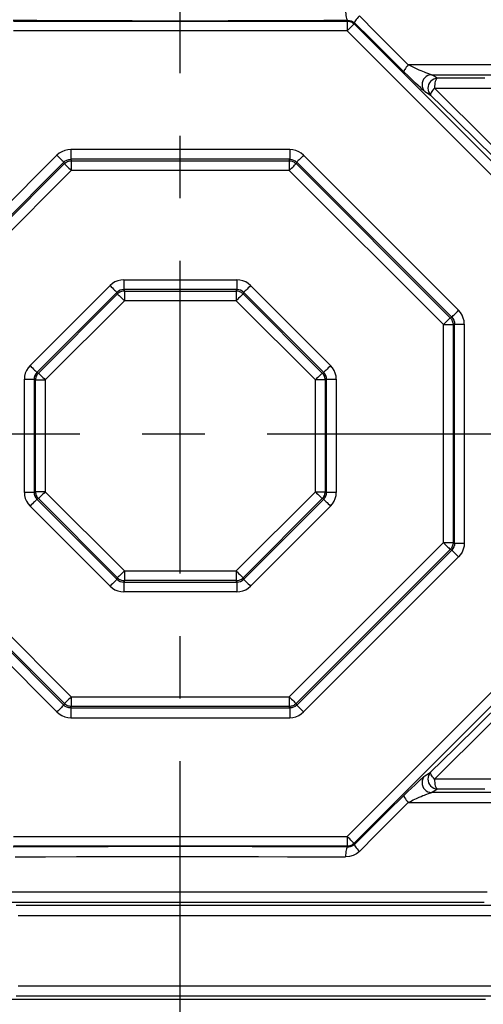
# Model space of a CAD drawing. Header units: millimetres. Extents: x 196 to 1773810, y -221320 to 153872.
# Tile 183 of 256: x 1163782 to 1164252, y -199764 to -198764. Entities that reach past the tile are written whole.
import ezdxf

# ---------------------------------------------------------------- set-up
doc = ezdxf.new("R2010")
doc.units = ezdxf.units.MM
doc.linetypes.add('CENTER', pattern=[50.8, 31.75, -6.35, 6.35, -6.35])
doc.layers.get('Defpoints').update_dxf_attribs({"lineweight": 18})
for name, color, linetype, lineweight in [('00_Основной', 163, 'Continuous', 40), ('ТМ-размеры', 25, 'Continuous', 20), ('электрика', 1, 'Continuous', 140)]:
    doc.layers.add(name, color=color, linetype=linetype, lineweight=lineweight)
doc.styles.add('SFINKS', font='SFINKS.shx', dxfattribs={"width": 0.7, "oblique": 15})
doc.styles.add('Times New Roman', font='times.ttf')
doc.dimstyles.new('кира-50', dxfattribs={"dimtxt": 150, "dimasz": 40, "dimexe": 15, "dimexo": 0, "dimgap": 20, "dimtad": 1, "dimdec": 0, "dimrnd": 5, "dimdsep": 46, "dimtxsty": 'SFINKS', "dimblk1": 'OBLIQUE', "dimblk2": 'OBLIQUE', "dimsah": 1, "dimcen": 2.5, "dimclrd": 252, "dimclre": 252, "dimclrt": 252, "dimadec": 0, "dimazin": 0, "dimtfac": 1, "dimtdec": 0, "dimtofl": 0, "dimtmove": 0, "dimatfit": 3, "dimldrblk": 'OBLIQUE', "dimfxl": 15, "dimtfill": 1, "dimtolj": 1, "dimtzin": 0, "dimlwd": 20, "dimlwe": 20, "dimarcsym": 0})

# ---------------------------------------------------------------- blocks, each defined once
blk = doc.blocks.new('_Oblique')
at = {"color": 0, "linetype": 'ByBlock', "lineweight": -2}
blk.add_line((-0.5, -0.5), (0.5, 0.5), dxfattribs=at)
blk = doc.blocks.new('*D61')
at = {"layer": 'Defpoints', "color": 0, "linetype": 'ByBlock', "lineweight": 50, "transparency": 16777216}
for p in [(1163944.68, -194978.27), (1163944.68, -203390.23), (1165379.01, -203390.23)]:
    blk.add_point(p, dxfattribs=at)
at = {"layer": 'ТМ-размеры', "color": 252, "linetype": 'ByBlock', "lineweight": 20, "transparency": 16777216}
for p, q in [((1163944.68, -194978.27), (1165394.01, -194978.27)), ((1165379.01, -194978.27), (1165379.01, -203390.23)), ((1163944.68, -203390.23), (1165394.01, -203390.23))]:
    blk.add_line(p, q, dxfattribs=at)
at = {"layer": 'ТМ-размеры', "color": 252, "linetype": 'ByBlock', "lineweight": 20, "transparency": 16777216, "xscale": 40, "yscale": 40, "zscale": 40}
for p, rotation in [((1165379.01, -194978.27), 90), ((1165379.01, -203390.23), 270)]:
    blk.add_blockref('_Oblique', p, dxfattribs=dict(at, rotation=rotation))
at = {"layer": 'ТМ-размеры', "color": 252, "linetype": 'ByBlock', "transparency": 16777216, "insert": (1165284.01, -199184.25), "char_height": 150, "attachment_point": 5, "rotation": 90, "style": 'SFINKS', "bg_fill": 3, "box_fill_scale": 1.1, "bg_fill_color": 256, "bg_fill_true_color": 13158600, "bg_fill_transparency": 0}
blk.add_mtext('\\A1;8410', dxfattribs=at)

msp = doc.modelspace()

# ---------------------------------------------------------------- linework, layer by layer
at = {"color": 252, "linetype": 'CENTER', "lineweight": 25, "ltscale": 10}
for p, q in [((1163944.68, -203390.23, 0.2), (1163944.68, -194978.28, 0.2)), ((1163525, -199184.32, 0.2), (1164367.78, -199184.32, 0.2))]:
    msp.add_line(p, q, dxfattribs=at)
at = {"layer": '00_Основной', "color": 252, "lineweight": 25, "ltscale": 10}
for p, q in [((1163775.29, -198765.35, 0.2), (1164114.06, -198765.35, 0.2)), ((1164114.45, -198764.4, 0.2), (1164114.06, -198765.35, 0.2)), ((1164114.06, -198775.33, 0.2), (1163775.29, -198775.33, 0.2)), ((1164353.6, -199014.87, 0.2), (1164114.06, -198775.33, 0.2)), ((1164121.11, -198768.27, 0.2), (1164121.55, -198767.22, 0.2)), ((1164121.11, -198768.27, 0.2), (1164360.66, -199007.8, 0.2)), ((1164055.98, -198895.86, 0.2), (1163833.38, -198895.86, 0.2)), ((1163662.05, -199059.02, 0.2), (1163819.45, -198901.63, 0.2)), ((1163833.38, -198905.71, 0.2), (1163834, -198907.2, 0.2)), ((1164055.98, -198905.71, 0.2), (1163833.38, -198905.71, 0.2)), ((1164055.36, -198907.2, 0.2), (1164055.98, -198905.71, 0.2)), ((1164227.3, -199059.02, 0.2), (1164069.9, -198901.63, 0.2)), ((1163826.42, -198908.6, 0.2), (1163669.02, -199066, 0.2)), ((1163670.52, -199066.62, 0.2), (1163827.04, -198910.1, 0.2)), ((1163827.04, -198910.1, 0.2), (1163826.42, -198908.6, 0.2)), ((1163834, -198907.2, 0.2), (1164055.36, -198907.2, 0.2)), ((1164062.93, -198908.6, 0.2), (1164062.31, -198910.1, 0.2)), ((1164062.31, -198910.1, 0.2), (1164218.83, -199066.62, 0.2)), ((1164220.33, -199066, 0.2), (1164062.93, -198908.6, 0.2)), ((1163834, -198917.05, 0.2), (1163677.48, -199073.57, 0.2)), ((1164055.36, -198917.05, 0.2), (1163834, -198917.05, 0.2)), ((1164211.88, -199073.57, 0.2), (1164055.36, -198917.05, 0.2)), ((1163792.08, -199115.11, 0.2), (1163873.32, -199033.86, 0.2)), ((1163887.25, -199028.09, 0.2), (1164002.15, -199028.09, 0.2)), ((1164016.08, -199033.86, 0.2), (1164097.32, -199115.11, 0.2)), ((1163880.29, -199040.82, 0.2), (1163799.04, -199122.07, 0.2)), ((1163800.53, -199122.7, 0.2), (1163880.91, -199042.32, 0.2)), ((1163880.91, -199042.32, 0.2), (1163880.29, -199040.82, 0.2)), ((1163887.25, -199037.94, 0.2), (1163887.87, -199039.44, 0.2)), ((1164002.15, -199037.94, 0.2), (1163887.25, -199037.94, 0.2)), ((1163887.87, -199039.44, 0.2), (1164001.53, -199039.44, 0.2)), ((1164001.53, -199039.44, 0.2), (1164002.15, -199037.94, 0.2)), ((1164009.11, -199040.82, 0.2), (1164008.49, -199042.32, 0.2)), ((1164008.49, -199042.32, 0.2), (1164088.87, -199122.7, 0.2)), ((1164090.36, -199122.07, 0.2), (1164009.11, -199040.82, 0.2)), ((1163887.87, -199049.29, 0.2), (1163807.51, -199129.65, 0.2)), ((1164001.53, -199049.29, 0.2), (1163887.87, -199049.29, 0.2)), ((1164081.9, -199129.65, 0.2), (1164001.53, -199049.29, 0.2)), ((1164218.83, -199066.62, 0.2), (1164220.33, -199066, 0.2)), ((1164211.88, -199294.94, 0.2), (1164211.88, -199073.57, 0.2)), ((1164211.88, -199138.26, 0.2), (1164211.88, -199073.57, 0.2)), ((1164223.22, -199072.95, 0.2), (1164221.73, -199073.57, 0.2)), ((1164221.73, -199073.57, 0.2), (1164221.73, -199294.94, 0.2)), ((1164223.22, -199295.56, 0.2), (1164223.22, -199072.95, 0.2)), ((1164233.07, -199072.95, 0.2), (1164233.07, -199295.56, 0.2)), ((1163799.04, -199122.07, 0.2), (1163800.53, -199122.7, 0.2)), ((1164088.87, -199122.7, 0.2), (1164090.36, -199122.07, 0.2)), ((1163786.31, -199243.93, 0.2), (1163786.31, -199129.03, 0.2)), ((1163797.66, -199129.65, 0.2), (1163796.16, -199129.03, 0.2)), ((1163796.16, -199129.03, 0.2), (1163796.16, -199243.93, 0.2)), ((1163797.66, -199243.31, 0.2), (1163797.66, -199129.65, 0.2)), ((1163807.51, -199129.65, 0.2), (1163807.51, -199243.31, 0.2)), ((1164081.9, -199243.31, 0.2), (1164081.9, -199129.65, 0.2)), ((1164093.24, -199129.03, 0.2), (1164091.74, -199129.65, 0.2)), ((1164091.74, -199129.65, 0.2), (1164091.74, -199243.31, 0.2)), ((1164093.24, -199243.93, 0.2), (1164093.24, -199129.03, 0.2)), ((1164103.09, -199129.03, 0.2), (1164103.09, -199243.93, 0.2)), ((1164221.73, -199230.24, 0.2), (1164221.73, -199294.94, 0.2)), ((1164223.22, -199295.56, 0.2), (1164223.22, -199230.24, 0.2)), ((1164233.07, -199230.24, 0.2), (1164233.07, -199295.56, 0.2)), ((1163796.16, -199243.93, 0.2), (1163797.66, -199243.31, 0.2)), ((1163807.51, -199243.31, 0.2), (1163887.87, -199323.68, 0.2)), ((1164001.53, -199323.68, 0.2), (1164081.9, -199243.31, 0.2)), ((1164091.74, -199243.31, 0.2), (1164093.24, -199243.93, 0.2)), ((1163800.53, -199250.27, 0.2), (1163799.04, -199250.89, 0.2)), ((1163799.04, -199250.89, 0.2), (1163880.29, -199332.14, 0.2)), ((1163880.91, -199330.65, 0.2), (1163800.53, -199250.27, 0.2)), ((1164088.87, -199250.27, 0.2), (1164008.49, -199330.65, 0.2)), ((1164009.11, -199332.14, 0.2), (1164090.36, -199250.89, 0.2)), ((1164090.36, -199250.89, 0.2), (1164088.87, -199250.27, 0.2)), ((1163873.32, -199339.1, 0.2), (1163792.08, -199257.86, 0.2)), ((1164097.32, -199257.86, 0.2), (1164016.08, -199339.1, 0.2)), ((1163677.48, -199294.94, 0.2), (1163834, -199451.45, 0.2)), ((1164055.36, -199451.45, 0.2), (1164211.88, -199294.94, 0.2)), ((1164221.73, -199294.94, 0.2), (1164223.22, -199295.56, 0.2)), ((1163669.02, -199302.51, 0.2), (1163826.42, -199459.91, 0.2)), ((1163827.04, -199458.41, 0.2), (1163670.52, -199301.89, 0.2)), ((1164218.83, -199301.89, 0.2), (1164062.31, -199458.41, 0.2)), ((1164062.93, -199459.91, 0.2), (1164220.33, -199302.51, 0.2)), ((1164220.33, -199302.51, 0.2), (1164218.83, -199301.89, 0.2)), ((1163819.45, -199466.88, 0.2), (1163662.05, -199309.48, 0.2)), ((1164069.9, -199466.88, 0.2), (1164227.3, -199309.48, 0.2)), ((1163887.87, -199323.68, 0.2), (1164001.53, -199323.68, 0.2)), ((1163880.29, -199332.14, 0.2), (1163880.91, -199330.65, 0.2)), ((1163887.87, -199333.53, 0.2), (1163887.25, -199335.02, 0.2)), ((1163887.25, -199335.02, 0.2), (1164002.15, -199335.02, 0.2)), ((1164001.53, -199333.53, 0.2), (1163887.87, -199333.53, 0.2)), ((1164002.15, -199335.02, 0.2), (1164001.53, -199333.53, 0.2)), ((1164008.49, -199330.65, 0.2), (1164009.11, -199332.14, 0.2)), ((1164002.15, -199344.87, 0.2), (1163887.25, -199344.87, 0.2)), ((1164114.06, -199593.18, 0.2), (1164353.6, -199353.64, 0.2)), ((1164360.66, -199360.69, 0.2), (1164121.11, -199600.23, 0.2)), ((1163834, -199451.45, 0.2), (1164055.36, -199451.45, 0.2)), ((1163826.42, -199459.91, 0.2), (1163827.04, -199458.41, 0.2)), ((1163834, -199461.3, 0.2), (1163833.38, -199462.8, 0.2)), ((1163833.38, -199462.8, 0.2), (1164055.98, -199462.8, 0.2)), ((1164055.36, -199461.3, 0.2), (1163834, -199461.3, 0.2)), ((1164055.98, -199462.8, 0.2), (1164055.36, -199461.3, 0.2)), ((1164062.31, -199458.41, 0.2), (1164062.93, -199459.91, 0.2)), ((1163833.38, -199472.65, 0.2), (1164055.98, -199472.65, 0.2)), ((1163775.29, -199593.18, 0.2), (1164114.06, -199593.18, 0.2)), ((1164114.06, -199603.16, 0.2), (1163775.29, -199603.16, 0.2)), ((1164114.06, -199603.16, 0.2), (1164114.45, -199604.11, 0.2)), ((1164121.55, -199601.29, 0.2), (1164121.11, -199600.23, 0.2))]:
    msp.add_line(p, q, dxfattribs=at)
at = {"layer": '00_Основной', "color": 252, "lineweight": 25, "ltscale": 10, "elevation": 0.2}
for points in [[(1164112.52, -198754.4), (1164112.56, -198756.32), (1164112.69, -198758.15), (1164112.87, -198759.84), (1164113.11, -198761.35), (1164113.39, -198762.6), (1164113.72, -198763.54), (1164114.07, -198764.15), (1164114.45, -198764.4)], [(1163774.9, -198764.4), (1163798.92, -198764.54), (1163823.03, -198764.68), (1163847.24, -198764.78), (1163871.54, -198764.87), (1163895.89, -198764.92), (1163920.27, -198764.96), (1163944.68, -198764.96), (1163969.08, -198764.96), (1163993.46, -198764.92), (1164017.81, -198764.87), (1164042.11, -198764.78), (1164066.32, -198764.68), (1164090.44, -198764.54), (1164114.45, -198764.4)], [(1164114.06, -198765.35), (1164114.06, -198765.6), (1164114.06, -198766.21), (1164114.06, -198767.15), (1164114.06, -198768.4), (1164114.06, -198769.89), (1164114.06, -198771.6), (1164114.06, -198773.43), (1164114.06, -198775.33)], [(1164114.06, -198765.35), (1164115.03, -198765.39), (1164116.01, -198765.54), (1164116.95, -198765.78), (1164117.88, -198766.11), (1164118.77, -198766.53), (1164119.6, -198767.02), (1164120.4, -198767.62), (1164121.11, -198768.27)], [(1164114.45, -198764.4), (1164116.64, -198764.61), (1164118.25, -198765.08), (1164119.52, -198765.68), (1164120.62, -198766.42), (1164121.55, -198767.22)], [(1164126.53, -198760.15), (1164125.39, -198761.4), (1164124.34, -198762.6), (1164123.43, -198763.72), (1164122.67, -198764.75), (1164122.09, -198765.63), (1164121.69, -198766.35), (1164121.52, -198766.88), (1164121.55, -198767.22)], [(1164176.26, -198809.84), (1164160.13, -198793.74), (1164143.55, -198777.17), (1164126.53, -198760.15)], [(1164121.11, -198768.27), (1164120.94, -198768.45), (1164120.51, -198768.87), (1164119.84, -198769.55), (1164118.97, -198770.43), (1164117.91, -198771.48), (1164116.7, -198772.68), (1164115.4, -198774), (1164114.06, -198775.33)], [(1164171.86, -198816.91), (1164155.16, -198800.44), (1164138.4, -198783.88), (1164121.55, -198767.22)], [(1164176.26, -198809.84), (1164175.19, -198811.05), (1164174.21, -198812.24), (1164173.38, -198813.35), (1164172.69, -198814.37), (1164172.2, -198815.24), (1164171.87, -198815.98), (1164171.76, -198816.54), (1164171.86, -198816.91)], [(1164193.02, -198836.83), (1164192.06, -198836.08), (1164190.48, -198834.72), (1164188.47, -198832.88), (1164186.14, -198830.71), (1164183.57, -198828.27), (1164179.87, -198824.74), (1164175.96, -198820.94), (1164171.86, -198816.91)], [(1164199.83, -198819.8), (1164197.75, -198819.25), (1164197.02, -198819.01), (1164196.14, -198818.72), (1164195.14, -198818.35), (1164193.94, -198817.88), (1164192.57, -198817.33), (1164191.02, -198816.68), (1164189.28, -198815.95), (1164187.29, -198815.07), (1164184.57, -198813.83), (1164181.28, -198812.29), (1164178.45, -198810.92), (1164176.26, -198809.84)], [(1164262.8, -198809.84), (1164241.47, -198809.84), (1164219.91, -198809.84), (1164198.18, -198809.84), (1164176.26, -198809.84)], [(1164199.83, -198819.8), (1164197.94, -198820.06), (1164196.1, -198820.68), (1164194.44, -198821.63), (1164192.97, -198822.89), (1164191.78, -198824.42), (1164190.89, -198826.14), (1164190.34, -198827.98), (1164190.17, -198829.9), (1164190.36, -198831.82), (1164190.92, -198833.66), (1164191.81, -198835.35), (1164193.02, -198836.83)], [(1164205.72, -198823.46), (1164203.82, -198823.71), (1164202, -198824.33), (1164200.33, -198825.29), (1164198.88, -198826.56), (1164197.68, -198828.07), (1164196.81, -198829.79), (1164196.26, -198831.64), (1164196.09, -198833.56), (1164196.27, -198835.48), (1164196.84, -198837.31), (1164197.72, -198839.01), (1164198.93, -198840.49)], [(1164205.72, -198823.46), (1164202.42, -198821.41), (1164199.83, -198819.8)], [(1164199.83, -198819.8), (1164221.26, -198819.8), (1164242.51, -198819.8), (1164263.55, -198819.8)], [(1164205.72, -198823.46), (1164205.15, -198823.78), (1164204.6, -198824.44), (1164204.09, -198825.42), (1164203.65, -198826.66), (1164203.3, -198828.14), (1164203.03, -198829.79), (1164202.87, -198831.57), (1164202.82, -198833.42)], [(1164253.82, -198823.46), (1164237.91, -198823.46), (1164221.88, -198823.46), (1164205.72, -198823.46)], [(1164193.02, -198836.83), (1164196.34, -198838.88), (1164198.93, -198840.49)], [(1164202.82, -198833.42), (1164201.8, -198834.6), (1164200.91, -198835.78), (1164200.15, -198836.86), (1164199.54, -198837.88), (1164199.11, -198838.75), (1164198.85, -198839.5), (1164198.8, -198840.08), (1164198.93, -198840.49)], [(1164275.01, -198905.09), (1164257.37, -198887.62), (1164239.25, -198869.64), (1164221.29, -198851.79), (1164202.82, -198833.42)], [(1164202.82, -198833.42), (1164218.79, -198833.42), (1164234.64, -198833.42), (1164250.37, -198833.42), (1164265.96, -198833.42)], [(1164198.93, -198840.49), (1164223.59, -198864.72), (1164247.96, -198888.61), (1164272.02, -198912.16)], [(1163833.38, -198895.86), (1163830.3, -198896.11), (1163827.29, -198896.83), (1163824.44, -198898), (1163821.8, -198899.63), (1163819.45, -198901.63)], [(1163833.38, -198895.86), (1163833.38, -198897.59), (1163833.38, -198899.29), (1163833.38, -198900.87), (1163833.38, -198902.29), (1163833.38, -198903.52), (1163833.38, -198904.52), (1163833.38, -198905.26), (1163833.38, -198905.71)], [(1164055.98, -198895.86), (1164055.98, -198897.59), (1164055.98, -198899.29), (1164055.98, -198900.87), (1164055.98, -198902.29), (1164055.98, -198903.52), (1164055.98, -198904.52), (1164055.98, -198905.26), (1164055.98, -198905.71)], [(1164069.9, -198901.63), (1164067.55, -198899.63), (1164064.91, -198898), (1164062.06, -198896.83), (1164059.05, -198896.11), (1164055.98, -198895.86)], [(1163819.45, -198901.63), (1163820.68, -198902.86), (1163821.87, -198904.05), (1163822.99, -198905.17), (1163823.99, -198906.17), (1163824.86, -198907.05), (1163825.57, -198907.75), (1163826.09, -198908.28), (1163826.42, -198908.6)], [(1163826.42, -198908.6), (1163827.9, -198907.36), (1163829.61, -198906.44), (1163831.45, -198905.88), (1163833.38, -198905.71)], [(1164055.98, -198905.71), (1164057.9, -198905.88), (1164059.76, -198906.44), (1164061.45, -198907.36), (1164062.93, -198908.6)], [(1164069.9, -198901.63), (1164068.68, -198902.86), (1164067.48, -198904.05), (1164066.36, -198905.17), (1164065.36, -198906.17), (1164064.49, -198907.05), (1164063.78, -198907.75), (1164063.26, -198908.28), (1164062.93, -198908.6)], [(1163827.04, -198910.1), (1163827.76, -198909.46), (1163828.54, -198908.88), (1163829.37, -198908.39), (1163830.24, -198907.98), (1163831.14, -198907.66), (1163832.09, -198907.42), (1163833.04, -198907.28), (1163834, -198907.2)], [(1163827.04, -198910.1), (1163827.35, -198910.41), (1163827.87, -198910.93), (1163828.57, -198911.64), (1163829.45, -198912.51), (1163830.47, -198913.52), (1163831.58, -198914.64), (1163832.77, -198915.82), (1163834, -198917.05)], [(1163834, -198907.2), (1163834, -198907.66), (1163834, -198908.4), (1163834, -198909.39), (1163834, -198910.63), (1163834, -198912.06), (1163834, -198913.64), (1163834, -198915.32), (1163834, -198917.05)], [(1164055.36, -198907.2), (1164055.36, -198907.66), (1164055.36, -198908.4), (1164055.36, -198909.39), (1164055.36, -198910.63), (1164055.36, -198912.06), (1164055.36, -198913.64), (1164055.36, -198915.32), (1164055.36, -198917.05)], [(1164055.36, -198907.2), (1164056.32, -198907.28), (1164057.26, -198907.42), (1164058.21, -198907.66), (1164059.11, -198907.98), (1164059.98, -198908.39), (1164060.82, -198908.88), (1164061.59, -198909.46), (1164062.31, -198910.1)], [(1164055.36, -198917.05), (1164056.58, -198915.82), (1164057.77, -198914.64), (1164058.88, -198913.52), (1164059.9, -198912.51), (1164060.78, -198911.64), (1164061.48, -198910.93), (1164062, -198910.41), (1164062.31, -198910.1)], [(1163887.25, -199028.09), (1163884.17, -199028.33), (1163881.17, -199029.05), (1163878.32, -199030.24), (1163875.68, -199031.85), (1163873.32, -199033.86)], [(1163873.32, -199033.86), (1163874.55, -199035.09), (1163875.75, -199036.28), (1163876.86, -199037.39), (1163877.87, -199038.41), (1163878.74, -199039.28), (1163879.45, -199039.99), (1163879.97, -199040.51), (1163880.29, -199040.82)], [(1163887.25, -199028.09), (1163887.25, -199029.83), (1163887.25, -199031.51), (1163887.25, -199033.09), (1163887.25, -199034.52), (1163887.25, -199035.76), (1163887.25, -199036.76), (1163887.25, -199037.49), (1163887.25, -199037.94)], [(1164002.15, -199028.09), (1164002.15, -199029.83), (1164002.15, -199031.51), (1164002.15, -199033.09), (1164002.15, -199034.52), (1164002.15, -199035.76), (1164002.15, -199036.76), (1164002.15, -199037.49), (1164002.15, -199037.94)], [(1164016.08, -199033.86), (1164013.73, -199031.85), (1164011.09, -199030.24), (1164008.24, -199029.05), (1164005.23, -199028.33), (1164002.15, -199028.09)], [(1164016.08, -199033.86), (1164014.85, -199035.09), (1164013.66, -199036.28), (1164012.54, -199037.39), (1164011.54, -199038.41), (1164010.67, -199039.28), (1164009.96, -199039.99), (1164009.44, -199040.51), (1164009.11, -199040.82)], [(1163887.25, -199037.94), (1163885.33, -199038.11), (1163883.48, -199038.67), (1163881.77, -199039.58), (1163880.29, -199040.82)], [(1163887.87, -199039.44), (1163886.91, -199039.5), (1163885.95, -199039.64), (1163885.02, -199039.88), (1163884.12, -199040.2), (1163883.24, -199040.62), (1163882.41, -199041.12), (1163881.63, -199041.69), (1163880.91, -199042.32)], [(1163880.91, -199042.32), (1163881.22, -199042.64), (1163881.75, -199043.16), (1163882.45, -199043.87), (1163883.33, -199044.73), (1163884.34, -199045.75), (1163885.46, -199046.86), (1163886.64, -199048.06), (1163887.87, -199049.29)], [(1163887.87, -199039.44), (1163887.87, -199039.89), (1163887.87, -199040.62), (1163887.87, -199041.63), (1163887.87, -199042.85), (1163887.87, -199044.28), (1163887.87, -199045.86), (1163887.87, -199047.55), (1163887.87, -199049.29)], [(1164001.53, -199039.44), (1164001.53, -199039.89), (1164001.53, -199040.62), (1164001.53, -199041.63), (1164001.53, -199042.85), (1164001.53, -199044.28), (1164001.53, -199045.86), (1164001.53, -199047.55), (1164001.53, -199049.29)], [(1164008.49, -199042.32), (1164007.77, -199041.69), (1164006.99, -199041.12), (1164006.16, -199040.62), (1164005.29, -199040.2), (1164004.39, -199039.88), (1164003.45, -199039.64), (1164002.49, -199039.5), (1164001.53, -199039.44)], [(1164008.49, -199042.32), (1164008.18, -199042.64), (1164007.66, -199043.16), (1164006.95, -199043.87), (1164006.08, -199044.73), (1164005.06, -199045.75), (1164003.95, -199046.86), (1164002.76, -199048.06), (1164001.53, -199049.29)], [(1164009.11, -199040.82), (1164007.63, -199039.58), (1164005.94, -199038.67), (1164004.09, -199038.11), (1164002.15, -199037.94)], [(1164218.83, -199066.62), (1164218.52, -199066.93), (1164218, -199067.45), (1164217.3, -199068.16), (1164216.42, -199069.03), (1164215.4, -199070.05), (1164214.29, -199071.16), (1164213.1, -199072.35), (1164211.88, -199073.57)], [(1164218.83, -199066.62), (1164219.48, -199067.33), (1164220.05, -199068.11), (1164220.54, -199068.94), (1164220.95, -199069.82), (1164221.28, -199070.72), (1164221.52, -199071.67), (1164221.67, -199072.62), (1164221.73, -199073.57)], [(1164220.33, -199066), (1164220.65, -199065.67), (1164221.18, -199065.15), (1164221.88, -199064.44), (1164222.76, -199063.58), (1164223.76, -199062.57), (1164224.87, -199061.45), (1164226.07, -199060.25), (1164227.3, -199059.02)], [(1164220.33, -199066), (1164221.58, -199067.48), (1164222.49, -199069.18), (1164223.05, -199071.03), (1164223.22, -199072.95)], [(1164233.07, -199072.95), (1164232.83, -199069.87), (1164232.1, -199066.87), (1164230.93, -199064.02), (1164229.3, -199061.38), (1164227.3, -199059.02)], [(1164211.88, -199073.57), (1164213.61, -199073.57), (1164215.29, -199073.57), (1164216.87, -199073.57), (1164218.3, -199073.57), (1164219.54, -199073.57), (1164220.53, -199073.57), (1164221.28, -199073.57), (1164221.73, -199073.57)], [(1164223.22, -199072.95), (1164223.67, -199072.95), (1164224.41, -199072.95), (1164225.41, -199072.95), (1164226.64, -199072.95), (1164228.06, -199072.95), (1164229.64, -199072.95), (1164231.34, -199072.95), (1164233.07, -199072.95)], [(1163792.08, -199115.11), (1163790.06, -199117.46), (1163788.46, -199120.1), (1163787.27, -199122.95), (1163786.55, -199125.96), (1163786.31, -199129.03)], [(1163792.08, -199115.11), (1163793.31, -199116.33), (1163794.5, -199117.53), (1163795.61, -199118.64), (1163796.62, -199119.65), (1163797.5, -199120.52), (1163798.21, -199121.23), (1163798.73, -199121.75), (1163799.04, -199122.07)], [(1164097.32, -199115.11), (1164096.09, -199116.33), (1164094.91, -199117.53), (1164093.79, -199118.64), (1164092.78, -199119.65), (1164091.9, -199120.52), (1164091.2, -199121.23), (1164090.67, -199121.75), (1164090.36, -199122.07)], [(1164103.09, -199129.03), (1164102.85, -199125.96), (1164102.13, -199122.95), (1164100.95, -199120.1), (1164099.34, -199117.46), (1164097.32, -199115.11)], [(1163799.04, -199122.07), (1163797.8, -199123.56), (1163796.88, -199125.25), (1163796.33, -199127.11), (1163796.16, -199129.03)], [(1163800.53, -199122.7), (1163799.9, -199123.42), (1163799.34, -199124.19), (1163798.84, -199125.03), (1163798.43, -199125.9), (1163798.09, -199126.8), (1163797.85, -199127.73), (1163797.71, -199128.69), (1163797.66, -199129.65)], [(1163800.53, -199122.7), (1163800.86, -199123), (1163801.38, -199123.53), (1163802.09, -199124.23), (1163802.96, -199125.11), (1163803.97, -199126.12), (1163805.08, -199127.24), (1163806.28, -199128.42), (1163807.51, -199129.65)], [(1164088.87, -199122.7), (1164088.54, -199123), (1164088.02, -199123.53), (1164087.32, -199124.23), (1164086.45, -199125.11), (1164085.44, -199126.12), (1164084.33, -199127.24), (1164083.13, -199128.42), (1164081.9, -199129.65)], [(1164091.74, -199129.65), (1164091.69, -199128.69), (1164091.55, -199127.73), (1164091.31, -199126.8), (1164090.99, -199125.9), (1164090.56, -199125.03), (1164090.08, -199124.19), (1164089.5, -199123.42), (1164088.87, -199122.7)], [(1164093.24, -199129.03), (1164093.07, -199127.11), (1164092.52, -199125.25), (1164091.61, -199123.56), (1164090.36, -199122.07)], [(1163786.31, -199129.03), (1163788.05, -199129.03), (1163789.73, -199129.03), (1163791.31, -199129.03), (1163792.73, -199129.03), (1163793.97, -199129.03), (1163794.98, -199129.03), (1163795.71, -199129.03), (1163796.16, -199129.03)], [(1163797.66, -199129.65), (1163798.11, -199129.65), (1163798.84, -199129.65), (1163799.85, -199129.65), (1163801.07, -199129.65), (1163802.5, -199129.65), (1163804.08, -199129.65), (1163805.77, -199129.65), (1163807.51, -199129.65)], [(1164091.74, -199129.65), (1164091.29, -199129.65), (1164090.56, -199129.65), (1164089.56, -199129.65), (1164088.33, -199129.65), (1164086.91, -199129.65), (1164085.33, -199129.65), (1164083.63, -199129.65), (1164081.9, -199129.65)], [(1164093.24, -199129.03), (1164093.69, -199129.03), (1164094.43, -199129.03), (1164095.43, -199129.03), (1164096.67, -199129.03), (1164098.1, -199129.03), (1164099.68, -199129.03), (1164101.36, -199129.03), (1164103.09, -199129.03)], [(1163796.16, -199243.93), (1163795.71, -199243.93), (1163794.98, -199243.93), (1163793.97, -199243.93), (1163792.73, -199243.93), (1163791.31, -199243.93), (1163789.73, -199243.93), (1163788.05, -199243.93), (1163786.31, -199243.93)], [(1163786.31, -199243.93), (1163786.55, -199247.01), (1163787.27, -199250.02), (1163788.46, -199252.87), (1163790.06, -199255.51), (1163792.08, -199257.86)], [(1163796.16, -199243.93), (1163796.33, -199245.85), (1163796.88, -199247.7), (1163797.8, -199249.41), (1163799.04, -199250.89)], [(1163807.51, -199243.31), (1163805.77, -199243.31), (1163804.08, -199243.31), (1163802.5, -199243.31), (1163801.07, -199243.31), (1163799.85, -199243.31), (1163798.84, -199243.31), (1163798.11, -199243.31), (1163797.66, -199243.31)], [(1163797.66, -199243.31), (1163797.71, -199244.27), (1163797.85, -199245.23), (1163798.09, -199246.16), (1163798.43, -199247.07), (1163798.84, -199247.94), (1163799.34, -199248.77), (1163799.9, -199249.55), (1163800.53, -199250.27)], [(1163807.51, -199243.31), (1163806.28, -199244.54), (1163805.08, -199245.72), (1163803.97, -199246.84), (1163802.96, -199247.86), (1163802.09, -199248.73), (1163801.38, -199249.44), (1163800.86, -199249.96), (1163800.53, -199250.27)], [(1164081.9, -199243.31), (1164083.13, -199244.54), (1164084.33, -199245.72), (1164085.44, -199246.84), (1164086.45, -199247.86), (1164087.32, -199248.73), (1164088.02, -199249.44), (1164088.54, -199249.96), (1164088.87, -199250.27)], [(1164081.9, -199243.31), (1164083.63, -199243.31), (1164085.33, -199243.31), (1164086.91, -199243.31), (1164088.33, -199243.31), (1164089.56, -199243.31), (1164090.56, -199243.31), (1164091.29, -199243.31), (1164091.74, -199243.31)], [(1164088.87, -199250.27), (1164089.5, -199249.55), (1164090.08, -199248.77), (1164090.56, -199247.94), (1164090.99, -199247.07), (1164091.31, -199246.16), (1164091.55, -199245.23), (1164091.69, -199244.27), (1164091.74, -199243.31)], [(1164090.36, -199250.89), (1164091.61, -199249.41), (1164092.52, -199247.7), (1164093.07, -199245.85), (1164093.24, -199243.93)], [(1164103.09, -199243.93), (1164101.36, -199243.93), (1164099.68, -199243.93), (1164098.1, -199243.93), (1164096.67, -199243.93), (1164095.43, -199243.93), (1164094.43, -199243.93), (1164093.69, -199243.93), (1164093.24, -199243.93)], [(1164097.32, -199257.86), (1164099.34, -199255.51), (1164100.95, -199252.87), (1164102.13, -199250.02), (1164102.85, -199247.01), (1164103.09, -199243.93)], [(1163799.04, -199250.89), (1163798.73, -199251.22), (1163798.21, -199251.74), (1163797.5, -199252.44), (1163796.62, -199253.32), (1163795.61, -199254.32), (1163794.5, -199255.43), (1163793.31, -199256.63), (1163792.08, -199257.86)], [(1164090.36, -199250.89), (1164090.67, -199251.22), (1164091.2, -199251.74), (1164091.9, -199252.44), (1164092.78, -199253.32), (1164093.79, -199254.32), (1164094.91, -199255.43), (1164096.09, -199256.63), (1164097.32, -199257.86)], [(1164211.88, -199294.94), (1164213.1, -199296.16), (1164214.29, -199297.35), (1164215.4, -199298.46), (1164216.42, -199299.48), (1164217.3, -199300.35), (1164218, -199301.06), (1164218.52, -199301.58), (1164218.83, -199301.89)], [(1164211.88, -199294.94), (1164213.61, -199294.94), (1164215.29, -199294.94), (1164216.87, -199294.94), (1164218.3, -199294.94), (1164219.54, -199294.94), (1164220.53, -199294.94), (1164221.28, -199294.94), (1164221.73, -199294.94)], [(1164221.73, -199294.94), (1164221.67, -199295.9), (1164221.52, -199296.85), (1164221.28, -199297.78), (1164220.95, -199298.69), (1164220.54, -199299.56), (1164220.05, -199300.4), (1164219.48, -199301.17), (1164218.83, -199301.89)], [(1164223.22, -199295.56), (1164223.05, -199297.49), (1164222.49, -199299.34), (1164221.58, -199301.03), (1164220.33, -199302.51)], [(1164223.22, -199295.56), (1164223.67, -199295.56), (1164224.41, -199295.56), (1164225.41, -199295.56), (1164226.64, -199295.56), (1164228.06, -199295.56), (1164229.64, -199295.56), (1164231.34, -199295.56), (1164233.07, -199295.56)], [(1164233.07, -199295.56), (1164232.83, -199298.63), (1164232.1, -199301.64), (1164230.93, -199304.49), (1164229.3, -199307.13), (1164227.3, -199309.48)], [(1164220.33, -199302.51), (1164220.65, -199302.84), (1164221.18, -199303.36), (1164221.88, -199304.06), (1164222.76, -199304.94), (1164223.76, -199305.94), (1164224.87, -199307.06), (1164226.07, -199308.26), (1164227.3, -199309.48)], [(1163887.87, -199323.68), (1163886.64, -199324.9), (1163885.46, -199326.1), (1163884.34, -199327.22), (1163883.33, -199328.22), (1163882.45, -199329.09), (1163881.75, -199329.8), (1163881.22, -199330.32), (1163880.91, -199330.65)], [(1163887.87, -199323.68), (1163887.87, -199325.41), (1163887.87, -199327.1), (1163887.87, -199328.68), (1163887.87, -199330.11), (1163887.87, -199331.34), (1163887.87, -199332.34), (1163887.87, -199333.07), (1163887.87, -199333.53)], [(1164001.53, -199323.68), (1164002.76, -199324.9), (1164003.95, -199326.1), (1164005.06, -199327.22), (1164006.08, -199328.22), (1164006.95, -199329.09), (1164007.66, -199329.8), (1164008.18, -199330.32), (1164008.49, -199330.65)], [(1164001.53, -199323.68), (1164001.53, -199325.41), (1164001.53, -199327.1), (1164001.53, -199328.68), (1164001.53, -199330.11), (1164001.53, -199331.34), (1164001.53, -199332.34), (1164001.53, -199333.07), (1164001.53, -199333.53)], [(1163880.29, -199332.14), (1163879.97, -199332.45), (1163879.45, -199332.98), (1163878.74, -199333.68), (1163877.87, -199334.56), (1163876.86, -199335.57), (1163875.75, -199336.68), (1163874.55, -199337.87), (1163873.32, -199339.1)], [(1163880.29, -199332.14), (1163881.77, -199333.38), (1163883.48, -199334.3), (1163885.33, -199334.85), (1163887.25, -199335.02)], [(1163880.91, -199330.65), (1163881.63, -199331.28), (1163882.41, -199331.84), (1163883.24, -199332.34), (1163884.12, -199332.75), (1163885.02, -199333.09), (1163885.95, -199333.33), (1163886.91, -199333.47), (1163887.87, -199333.53)], [(1163887.25, -199335.02), (1163887.25, -199335.47), (1163887.25, -199336.2), (1163887.25, -199337.21), (1163887.25, -199338.44), (1163887.25, -199339.88), (1163887.25, -199341.46), (1163887.25, -199343.14), (1163887.25, -199344.87)], [(1164001.53, -199333.53), (1164002.49, -199333.47), (1164003.45, -199333.33), (1164004.39, -199333.09), (1164005.29, -199332.75), (1164006.16, -199332.34), (1164006.99, -199331.84), (1164007.77, -199331.28), (1164008.49, -199330.65)], [(1164002.15, -199335.02), (1164004.09, -199334.85), (1164005.94, -199334.3), (1164007.63, -199333.38), (1164009.11, -199332.14)], [(1164002.15, -199335.02), (1164002.15, -199335.47), (1164002.15, -199336.2), (1164002.15, -199337.21), (1164002.15, -199338.44), (1164002.15, -199339.88), (1164002.15, -199341.46), (1164002.15, -199343.14), (1164002.15, -199344.87)], [(1164009.11, -199332.14), (1164009.44, -199332.45), (1164009.96, -199332.98), (1164010.67, -199333.68), (1164011.54, -199334.56), (1164012.54, -199335.57), (1164013.66, -199336.68), (1164014.85, -199337.87), (1164016.08, -199339.1)], [(1163873.32, -199339.1), (1163875.68, -199341.12), (1163878.32, -199342.72), (1163881.17, -199343.91), (1163884.17, -199344.63), (1163887.25, -199344.87)], [(1164002.15, -199344.87), (1164005.23, -199344.63), (1164008.24, -199343.91), (1164011.09, -199342.72), (1164013.73, -199341.12), (1164016.08, -199339.1)], [(1163834, -199451.45), (1163832.77, -199452.68), (1163831.58, -199453.87), (1163830.47, -199454.98), (1163829.45, -199456), (1163828.57, -199456.87), (1163827.87, -199457.58), (1163827.35, -199458.1), (1163827.04, -199458.41)], [(1163834, -199451.45), (1163834, -199453.19), (1163834, -199454.87), (1163834, -199456.45), (1163834, -199457.88), (1163834, -199459.12), (1163834, -199460.12), (1163834, -199460.85), (1163834, -199461.3)], [(1164055.36, -199451.45), (1164056.58, -199452.68), (1164057.77, -199453.87), (1164058.88, -199454.98), (1164059.9, -199456), (1164060.78, -199456.87), (1164061.48, -199457.58), (1164062, -199458.1), (1164062.31, -199458.41)], [(1164055.36, -199451.45), (1164055.36, -199453.19), (1164055.36, -199454.87), (1164055.36, -199456.45), (1164055.36, -199457.88), (1164055.36, -199459.12), (1164055.36, -199460.12), (1164055.36, -199460.85), (1164055.36, -199461.3)], [(1164272.02, -199456.35), (1164247.96, -199479.89), (1164223.59, -199503.8), (1164198.93, -199528.02)], [(1163826.42, -199459.91), (1163826.09, -199460.23), (1163825.57, -199460.76), (1163824.86, -199461.46), (1163823.99, -199462.34), (1163822.99, -199463.33), (1163821.87, -199464.46), (1163820.68, -199465.65), (1163819.45, -199466.88)], [(1163833.38, -199462.8), (1163831.45, -199462.63), (1163829.61, -199462.07), (1163827.9, -199461.16), (1163826.42, -199459.91)], [(1163834, -199461.3), (1163833.04, -199461.25), (1163832.09, -199461.09), (1163831.14, -199460.85), (1163830.24, -199460.53), (1163829.37, -199460.12), (1163828.54, -199459.62), (1163827.76, -199459.06), (1163827.04, -199458.41)], [(1163833.38, -199462.8), (1163833.38, -199463.25), (1163833.38, -199463.98), (1163833.38, -199464.99), (1163833.38, -199466.21), (1163833.38, -199467.64), (1163833.38, -199469.22), (1163833.38, -199470.92), (1163833.38, -199472.65)], [(1164062.31, -199458.41), (1164061.59, -199459.06), (1164060.82, -199459.62), (1164059.98, -199460.12), (1164059.11, -199460.53), (1164058.21, -199460.85), (1164057.26, -199461.09), (1164056.32, -199461.25), (1164055.36, -199461.3)], [(1164062.93, -199459.91), (1164061.45, -199461.16), (1164059.76, -199462.07), (1164057.9, -199462.63), (1164055.98, -199462.8)], [(1164055.98, -199462.8), (1164055.98, -199463.25), (1164055.98, -199463.98), (1164055.98, -199464.99), (1164055.98, -199466.21), (1164055.98, -199467.64), (1164055.98, -199469.22), (1164055.98, -199470.92), (1164055.98, -199472.65)], [(1164062.93, -199459.91), (1164063.26, -199460.23), (1164063.78, -199460.76), (1164064.49, -199461.46), (1164065.36, -199462.34), (1164066.36, -199463.33), (1164067.48, -199464.46), (1164068.68, -199465.65), (1164069.9, -199466.88)], [(1164202.82, -199535.09), (1164221.29, -199516.72), (1164239.25, -199498.87), (1164257.37, -199480.89), (1164275.01, -199463.42)], [(1163819.45, -199466.88), (1163821.8, -199468.88), (1163824.44, -199470.5), (1163827.29, -199471.69), (1163830.3, -199472.41), (1163833.38, -199472.65)], [(1164055.98, -199472.65), (1164059.05, -199472.41), (1164062.06, -199471.69), (1164064.91, -199470.5), (1164067.55, -199468.88), (1164069.9, -199466.88)], [(1164171.86, -199551.6), (1164175.77, -199547.76), (1164179.52, -199544.11), (1164183.06, -199540.71), (1164186.32, -199537.63), (1164188.59, -199535.52), (1164190.56, -199533.74), (1164192.08, -199532.4), (1164193.02, -199531.68)], [(1164193.02, -199531.68), (1164191.81, -199533.16), (1164190.92, -199534.85), (1164190.36, -199536.69), (1164190.17, -199538.61), (1164190.34, -199540.52), (1164190.89, -199542.38), (1164191.78, -199544.1), (1164192.97, -199545.62), (1164194.44, -199546.88), (1164196.1, -199547.84), (1164197.94, -199548.44), (1164199.83, -199548.71)], [(1164193.02, -199531.68), (1164196.34, -199529.63), (1164198.93, -199528.02)], [(1164198.93, -199528.02), (1164197.72, -199529.5), (1164196.84, -199531.2), (1164196.27, -199533.03), (1164196.09, -199534.95), (1164196.26, -199536.87), (1164196.81, -199538.72), (1164197.68, -199540.44), (1164198.88, -199541.95), (1164200.33, -199543.22), (1164202, -199544.17), (1164203.82, -199544.79), (1164205.72, -199545.06)], [(1164202.82, -199535.09), (1164201.8, -199533.89), (1164200.91, -199532.74), (1164200.15, -199531.64), (1164199.54, -199530.64), (1164199.11, -199529.74), (1164198.85, -199529.01), (1164198.8, -199528.43), (1164198.93, -199528.02)], [(1164202.82, -199535.09), (1164202.87, -199536.93), (1164203.03, -199538.72), (1164203.3, -199540.37), (1164203.65, -199541.85), (1164204.09, -199543.1), (1164204.6, -199544.05), (1164205.15, -199544.72), (1164205.72, -199545.06)], [(1164265.96, -199535.09), (1164250.37, -199535.09), (1164234.64, -199535.09), (1164218.79, -199535.09), (1164202.82, -199535.09)], [(1164199.83, -199548.71), (1164203.14, -199546.65), (1164205.72, -199545.06)], [(1164205.72, -199545.06), (1164221.88, -199545.06), (1164237.91, -199545.06), (1164253.82, -199545.06)], [(1164171.86, -199551.6), (1164155.16, -199568.07), (1164138.4, -199584.62), (1164121.55, -199601.29)], [(1164171.86, -199551.6), (1164171.76, -199551.97), (1164171.87, -199552.54), (1164172.2, -199553.26), (1164172.69, -199554.14), (1164173.38, -199555.16), (1164174.21, -199556.27), (1164175.19, -199557.44), (1164176.26, -199558.67)], [(1164176.26, -199558.67), (1164178.45, -199557.59), (1164181.28, -199556.22), (1164184.57, -199554.68), (1164187.29, -199553.44), (1164189.28, -199552.56), (1164191.04, -199551.82), (1164192.59, -199551.16), (1164193.96, -199550.61), (1164195.16, -199550.16), (1164196.61, -199549.63), (1164197.75, -199549.25), (1164198.57, -199549.01), (1164199.26, -199548.82), (1164199.83, -199548.71)], [(1164263.55, -199548.71), (1164242.51, -199548.71), (1164221.26, -199548.71), (1164199.83, -199548.71)], [(1164126.53, -199608.36), (1164143.55, -199591.32), (1164160.13, -199574.77), (1164176.26, -199558.67)], [(1164176.26, -199558.67), (1164198.18, -199558.67), (1164219.91, -199558.67), (1164241.47, -199558.67), (1164262.8, -199558.67)], [(1164114.06, -199593.18), (1164114.06, -199595.08), (1164114.06, -199596.91), (1164114.06, -199598.62), (1164114.06, -199600.12), (1164114.06, -199601.36), (1164114.06, -199602.3), (1164114.06, -199602.91), (1164114.06, -199603.16)], [(1164121.11, -199600.23), (1164120.94, -199600.06), (1164120.51, -199599.62), (1164119.84, -199598.96), (1164118.97, -199598.08), (1164117.91, -199597.01), (1164116.7, -199595.81), (1164115.4, -199594.52), (1164114.06, -199593.18)], [(1164114.45, -199604.11), (1164090.44, -199603.95), (1164066.32, -199603.83), (1164042.11, -199603.73), (1164017.81, -199603.64), (1163993.46, -199603.59), (1163969.08, -199603.55), (1163944.68, -199603.53), (1163920.27, -199603.55), (1163895.89, -199603.59), (1163871.54, -199603.64), (1163847.24, -199603.73), (1163823.03, -199603.83), (1163798.92, -199603.95), (1163774.9, -199604.11)], [(1164114.45, -199604.11), (1164114.07, -199604.36), (1164113.72, -199604.97), (1164113.39, -199605.92), (1164113.11, -199607.16), (1164112.87, -199608.66), (1164112.69, -199610.36), (1164112.56, -199612.2), (1164112.52, -199614.1)], [(1164121.11, -199600.23), (1164120.4, -199600.89), (1164119.6, -199601.47), (1164118.77, -199601.98), (1164117.88, -199602.4), (1164116.95, -199602.73), (1164116.01, -199602.97), (1164115.03, -199603.11), (1164114.06, -199603.16)], [(1164121.55, -199601.29), (1164120.1, -199602.46), (1164118.26, -199603.42), (1164117.26, -199603.76), (1164115.99, -199604.01), (1164114.45, -199604.11)], [(1164121.55, -199601.29), (1164121.52, -199601.61), (1164121.69, -199602.15), (1164122.09, -199602.87), (1164122.67, -199603.76), (1164123.43, -199604.79), (1164124.34, -199605.92), (1164125.39, -199607.12), (1164126.53, -199608.36)], [(1163776.83, -199614.1), (1163807.95, -199613.92), (1163839.22, -199613.76), (1163870.58, -199613.64), (1163902.01, -199613.56), (1163933.45, -199613.54), (1163964.89, -199613.54), (1163994.54, -199613.58), (1164024.15, -199613.66), (1164053.72, -199613.78), (1164083.18, -199613.92), (1164112.52, -199614.1)], [(1164126.53, -199608.36), (1164123.53, -199610.81), (1164120.08, -199612.63), (1164116.37, -199613.75), (1164112.52, -199614.1)], [(1163944.68, -199649.84), (1163921.91, -199649.84), (1163899.15, -199649.84), (1163876.41, -199649.84), (1163853.73, -199649.84), (1163831.11, -199649.84), (1163808.58, -199649.84), (1163786.13, -199649.84), (1163763.79, -199649.84)], [(1164256.45, -199649.84), (1164235.09, -199649.84), (1164213.53, -199649.84), (1164191.77, -199649.84), (1164169.85, -199649.84), (1164147.77, -199649.84), (1164125.56, -199649.84), (1164103.22, -199649.84), (1164080.77, -199649.84), (1164058.24, -199649.84), (1164035.62, -199649.84), (1164012.94, -199649.84), (1163990.2, -199649.84), (1163967.44, -199649.84), (1163944.68, -199649.84)], [(1163765.7, -199659.81), (1163787.8, -199659.81), (1163810.01, -199659.81), (1163832.32, -199659.81), (1163854.7, -199659.81), (1163877.13, -199659.81), (1163899.63, -199659.81), (1163922.15, -199659.81), (1163944.68, -199659.81)], [(1164270.75, -199663.46), (1164251.42, -199663.46), (1164231.89, -199663.46), (1164212.16, -199663.46), (1164192.26, -199663.46), (1164172.21, -199663.46), (1164152, -199663.46), (1164131.66, -199663.46), (1164111.2, -199663.46), (1164090.62, -199663.46), (1164069.95, -199663.46), (1164049.19, -199663.46), (1164028.38, -199663.46), (1164007.49, -199663.46), (1163986.58, -199663.46), (1163965.64, -199663.46), (1163944.68, -199663.46), (1163923.71, -199663.46), (1163902.77, -199663.46), (1163881.86, -199663.46), (1163860.98, -199663.46), (1163840.16, -199663.46), (1163819.4, -199663.46), (1163798.73, -199663.46), (1163778.16, -199663.46)], [(1163944.68, -199659.81), (1163967.2, -199659.81), (1163989.72, -199659.81), (1164012.22, -199659.81), (1164034.66, -199659.81), (1164057.05, -199659.81), (1164079.34, -199659.81), (1164101.56, -199659.81), (1164123.67, -199659.81), (1164145.64, -199659.81), (1164167.48, -199659.81), (1164189.17, -199659.81), (1164210.7, -199659.81), (1164232.04, -199659.81), (1164253.18, -199659.81)], [(1163780.02, -199673.41), (1163800.37, -199673.41), (1163820.8, -199673.41), (1163841.32, -199673.41), (1163861.91, -199673.41), (1163882.55, -199673.41), (1163903.24, -199673.41), (1163923.95, -199673.41), (1163944.68, -199673.41), (1163965.4, -199673.41), (1163986.11, -199673.41), (1164006.8, -199673.41), (1164027.44, -199673.41), (1164048.03, -199673.41), (1164068.55, -199673.41), (1164089, -199673.41), (1164109.33, -199673.41), (1164129.58, -199673.41), (1164149.69, -199673.41), (1164169.67, -199673.41), (1164189.51, -199673.41), (1164209.18, -199673.41), (1164228.68, -199673.41), (1164248, -199673.41), (1164267.12, -199673.41)], [(1164267.12, -199745.1), (1164248, -199745.1), (1164228.68, -199745.1), (1164209.18, -199745.1), (1164189.51, -199745.1), (1164169.67, -199745.1), (1164149.69, -199745.1), (1164129.58, -199745.1), (1164109.33, -199745.1), (1164089, -199745.1), (1164068.55, -199745.1), (1164048.03, -199745.1), (1164027.44, -199745.1), (1164006.8, -199745.1), (1163986.11, -199745.1), (1163965.4, -199745.1), (1163944.68, -199745.1), (1163923.95, -199745.1), (1163903.24, -199745.1), (1163882.55, -199745.1), (1163861.91, -199745.1), (1163841.32, -199745.1), (1163820.8, -199745.1), (1163800.37, -199745.1), (1163780.02, -199745.1)], [(1163778.16, -199755.06), (1163798.73, -199755.06), (1163819.4, -199755.06), (1163840.16, -199755.06), (1163860.98, -199755.06), (1163881.86, -199755.06), (1163902.77, -199755.06), (1163923.71, -199755.06), (1163944.68, -199755.06), (1163965.64, -199755.06), (1163986.58, -199755.06), (1164007.49, -199755.06), (1164028.38, -199755.06), (1164049.19, -199755.06), (1164069.95, -199755.06), (1164090.62, -199755.06), (1164111.2, -199755.06), (1164131.66, -199755.06), (1164152, -199755.06), (1164172.21, -199755.06), (1164192.26, -199755.06), (1164212.16, -199755.06), (1164231.89, -199755.06), (1164251.42, -199755.06), (1164270.75, -199755.06)], [(1164254.54, -199758.7), (1164233.3, -199758.7), (1164211.88, -199758.7), (1164190.26, -199758.7), (1164168.48, -199758.7), (1164146.54, -199758.7), (1164124.47, -199758.7), (1164102.26, -199758.7), (1164079.95, -199758.7), (1164057.56, -199758.7), (1164035.06, -199758.7), (1164012.53, -199758.7), (1163989.94, -199758.7), (1163967.32, -199758.7), (1163944.68, -199758.7), (1163922.04, -199758.7), (1163899.42, -199758.7), (1163876.82, -199758.7), (1163854.29, -199758.7), (1163831.79, -199758.7), (1163809.4, -199758.7), (1163787.09, -199758.7), (1163764.88, -199758.7)]]:
    msp.add_lwpolyline(points, dxfattribs=at)

# ---------------------------------------------------------------- texts
at = {"layer": 'электрика', "color": 0, "lineweight": 18, "attachment_point": 1, "style": 'Times New Roman'}
for s, insert, char_height, width in [('\\pi-99.61502;{\\LВА47-29-3Р}\\P\\pi540.07496;16А', (1055739.19, -198876.59), 250, 1668.47), ('\\pi49.56334;{\\LВА47-29-1Р}\\P\\pi817.19131;16А', (1048383.17, -198876.59), 300, 2340.3668)]:
    msp.add_mtext(s, dxfattribs=dict(at, insert=insert, char_height=char_height, width=width))

# ---------------------------------------------------------------- next in the draw order: dimensions: what is measured, and where the dimension line sits
at = {"layer": 'ТМ-размеры', "color": 3, "linetype": 'ByBlock'}
dim = msp.add_linear_dim(base=(1165379.01, -203390.23, 0.2), p1=(1163944.68, -194978.27, 0.2), p2=(1163944.68, -203390.23, 0.2), angle=90, dimstyle='кира-50', dxfattribs=at)
dim.commit()
dim.dimension.update_dxf_attribs({"geometry": '*D61', "text_midpoint": (1165284.01, -199184.25, 0.2)})

# ---------------------------------------------------------------- next in the draw order: texts
at = {"layer": 'электрика', "color": 0, "lineweight": 18, "insert": (1023245.58, -198876.59), "char_height": 250, "width": 1764.7023, "attachment_point": 1, "style": 'Times New Roman'}
msp.add_mtext('\\pi-51.49887;{\\LВА47-29-3Р}\\P\\pi569.44561;40А', dxfattribs=at)

doc.saveas('drawing.dxf')
